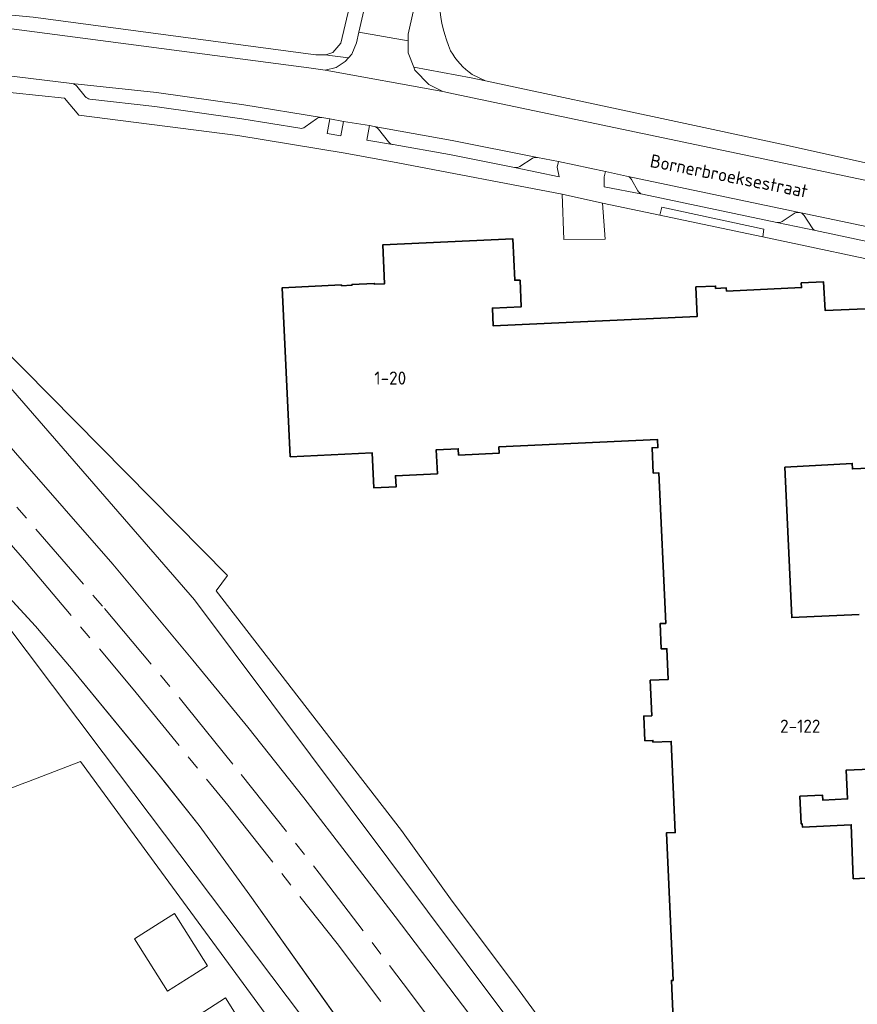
# Model space of a CAD drawing. Header units: metres. Extents: x 245598 to 248629, y 478632 to 481821.
# Tile 91 of 122: x 247617 to 247732, y 480119 to 480254. Entities that reach past the tile are written whole.
import ezdxf
from ezdxf.enums import TextEntityAlignment as Align

# ---------------------------------------------------------------- set-up
doc = ezdxf.new("R2010")
doc.units = ezdxf.units.M
doc.linetypes.add('AM-AS', pattern=[16, 10, -2, 2, -2])
for name, color, linetype, lineweight in [('B-XX-AM-AS_SPOOR-G', 10, 'AM-AS', 18), ('B-XX-GR-GRAS-GV', 60, 'Continuous', 13), ('B-XX-GR-GROENVOORZIENING-GV', 80, 'Continuous', 18), ('B-XX-GR-HOUTWAL-GV', 40, 'Continuous', 13), ('B-XX-GR-STRUIK-GV', 90, 'Continuous', 13), ('B-XX-IE-TERREINAFSCHEIDING_KUNSTMATIG_HEKWERK-G', 20, 'IE-TERREINAFSCHEIDING-KUNSTMATIG', 18), ('B-XX-KW-KUNSTWERK_GELUIDSWERING_SCHERM-G', 170, 'Continuous', 18), ('B-XX-OG-BEBOUWING-GV', 7, 'Continuous', 35), ('B-XX-OG-BEBOUWING-T18', 10, 'Continuous', 18), ('B-XX-OG-TERREIN_ERF-GV', 7, 'Continuous', 18), ('B-XX-OG-TOPOGRAFIE-T18', 10, 'Continuous', 18), ('B-XX-VH-ONVERHARD-GV', 252, 'Continuous', 18), ('B-XX-VH-VERHARDING_GESLOTEN-GV', 252, 'Continuous', 18), ('B-XX-VH-VERHARDING_HALFVERHARDING-GV', 252, 'Continuous', 18), ('B-XX-VH-VERHARDING_OPEN-GV', 252, 'Continuous', 18)]:
    doc.layers.add(name, color=color, linetype=linetype, lineweight=lineweight)
doc.styles.add('NLCS-ISO-M-T18', font='NLCS-ISO.ttf', dxfattribs={"height": 1.8})
doc.linetypes.add('IE-TERREINAFSCHEIDING-KUNSTMATIG', pattern='A,4,[82,NLCS.SHX,S=0.75,R=90,X=0,Y=0],4,-2', length=10)

msp = doc.modelspace()

# ---------------------------------------------------------------- linework, layer by layer
at = {"layer": 'B-XX-AM-AS_SPOOR-G'}
for points in [[(247414.756, 480371.851), (247430.225, 480358.851), (247453.757, 480338.814), (247478.871, 480317.238), (247488.263, 480309.064), (247507.874, 480291.662), (247524.484, 480276.457), (247538.41, 480263.334), (247547.823, 480254.15), (247555.473, 480246.541), (247568.904, 480232.825), (247576.854, 480224.534), (247585.562, 480215.219), (247601.464, 480197.824), (247617.188, 480179.851), (247632.156, 480162.09), (247645.156, 480146.107), (247660.22, 480127.093), (247669.706, 480114.509)], [(247422.068, 480370.823), (247429.642, 480364.192), (247466.519, 480332.857), (247499.1, 480304.603), (247509.794, 480295.058), (247519.731, 480285.997), (247531.555, 480275.059), (247544.39, 480262.974), (247559.39, 480248.179), (247568.828, 480238.621), (247576.877, 480230.256), (247592.933, 480213.203), (247608.315, 480196.197), (247628.186, 480173.189), (247639.601, 480159.562), (247647.026, 480150.322), (247657.736, 480136.765), (247670.329, 480120.254), (247673.983, 480115.355)]]:
    msp.add_lwpolyline(points, dxfattribs=at)
at = {"layer": 'B-XX-GR-GRAS-GV'}
for points in [[(247683.298, 480117.333), (247640.593, 480174.392), (247610.714, 480208.76)], [(247609.244, 480202.277), (247629.348, 480179.278), (247640.365, 480166.078), (247647.946, 480156.849), (247655.631, 480147.127), (247668.206, 480130.805), (247677.467, 480118.609)], [(247652.341, 480114.684), (247635.56, 480137.607), (247624.924, 480152.135), (247617.73, 480149.39), (247616.883, 480149.067), (247614.843, 480148.289), (247609.311, 480146.178), (247610.922, 480144.278), (247612.433, 480141.589), (247613.167, 480139.667), (247613.467, 480138.1), (247614.672, 480112.276)]]:
    msp.add_lwpolyline(points, dxfattribs=at)
for points in [[(247636.86, 480120.52), (247632.318, 480127.74), (247635.744, 480129.895), (247637.854, 480131.223), (247642.396, 480124.002), (247640.348, 480122.714)], [(247648.332, 480114.049), (247644.489, 480111.766), (247641.238, 480117.263), (247644.867, 480119.626)]]:
    msp.add_lwpolyline(points, close=True, dxfattribs=at)
at = {"layer": 'B-XX-GR-GROENVOORZIENING-GV'}
for points in [[(247674.332, 480256.104), (247671.658, 480259.669), (247671.378, 480258.411), (247669.978, 480252.222), (247669.974, 480251.3), (247669.967, 480249.678), (247670.767, 480247.689), (247678.667, 480246.211), (247680.619, 480245.796), (247678.808, 480246.693)], [(247665.31, 480239.533), (247664.653, 480239.659), (247664.305, 480237.623), (247667.829, 480237.062)], [(247667.293, 480237.412), (247665.907, 480239.17)], [(247687.028, 480235.12), (247685.333, 480234.033)], [(247690.69, 480234.69), (247687.759, 480235.26)], [(247684.599, 480233.893), (247690.762, 480232.609), (247690.466, 480233.944), (247690.69, 480234.69)], [(247700.038, 480232.708), (247697.119, 480233.334), (247696.951, 480232.614), (247696.942, 480231.21), (247702.208, 480230.212)], [(247701.579, 480230.687), (247700.696, 480232.227)], [(247723.069, 480227.543), (247721.447, 480226.468)], [(247723.832, 480227.687), (247723.822, 480227.689)], [(247725.56, 480225.585), (247724.456, 480227.26)], [(247720.689, 480226.323), (247726.023, 480225.192)]]:
    msp.add_lwpolyline(points, dxfattribs=at)
for points in [[(247675.824, 480249.951, -0.0878387), (247674.332, 480256.104)], [(247678.808, 480246.693, -0.1160181), (247675.824, 480249.951)], [(247665.907, 480239.17, 0.1782285), (247665.31, 480239.533)], [(247667.829, 480237.062, -0.1646381), (247667.293, 480237.412)], [(247687.759, 480235.26, 0.1915658), (247687.028, 480235.12)], [(247685.333, 480234.033, -0.1941943), (247684.599, 480233.893)], [(247700.696, 480232.227, 0.2126033), (247700.038, 480232.708)], [(247702.208, 480230.212, -0.204769), (247701.579, 480230.687)], [(247723.822, 480227.689, 0.1991824), (247723.069, 480227.543)], [(247724.456, 480227.26, 0.1969897), (247723.832, 480227.687)], [(247721.447, 480226.468, -0.1999698), (247720.689, 480226.323)], [(247726.023, 480225.192, -0.1966707), (247725.56, 480225.585)]]:
    msp.add_lwpolyline(points, format="xyb", dxfattribs=at)
for points in [[(247661.083, 480240.234), (247659.189, 480240.561), (247658.829, 480238.568), (247660.727, 480238.226)], [(247704.617, 480227.3), (247716.561, 480224.787), (247718.772, 480224.321), (247718.938, 480225.411), (247704.907, 480228.44)], [(247594.07, 480191.33), (247599.233, 480186.011), (247606.925, 480181.31), (247628.033, 480153.321), (247655.464, 480116.949), (247661.293, 480109.22), (247664.587, 480110.678), (247648.186, 480133.724), (247641.24, 480143.321), (247636.503, 480149.276), (247635.316, 480150.768), (247635.015, 480151.133), (247623.659, 480164.927), (247618.713, 480170.74), (247604.638, 480186.022), (247598.058, 480193.167)], [(247599.233, 480186.011), (247601.211, 480148.733), (247601.211, 480148.722), (247602.211, 480148.733), (247603.722, 480148.5), (247605.522, 480148.033), (247607.822, 480147), (247609.311, 480146.178), (247614.843, 480148.289), (247616.883, 480149.067), (247617.73, 480149.39), (247624.924, 480152.135), (247635.56, 480137.607), (247652.341, 480114.684), (247657.292, 480107.921), (247657.302, 480107.907), (247657.464, 480107.526), (247661.293, 480109.22), (247655.464, 480116.949), (247628.033, 480153.321), (247606.925, 480181.31)]]:
    msp.add_lwpolyline(points, close=True, dxfattribs=at)
at = {"layer": 'B-XX-GR-HOUTWAL-GV'}
for points in [[(247674.332, 480256.104, 0.0878387), (247675.824, 480249.951)], [(247675.824, 480249.951, 0.1160181), (247678.808, 480246.693)]]:
    msp.add_lwpolyline(points, format="xyb", dxfattribs=at)
msp.add_lwpolyline([(247678.808, 480246.693), (247680.619, 480245.796), (247705.511, 480240.5), (247722, 480236.933), (247750.852, 480230.524)], dxfattribs=at)
at = {"layer": 'B-XX-GR-STRUIK-GV'}
for points in [[(247690.195, 480113.802), (247684.889, 480121.106), (247676.058, 480132.927), (247669.049, 480142.645), (247643.555, 480175.6), (247645.145, 480177.716), (247613.604, 480209.633)], [(247610.714, 480208.76), (247640.593, 480174.392), (247683.298, 480117.333)]]:
    msp.add_lwpolyline(points, dxfattribs=at)
at = {"layer": 'B-XX-IE-TERREINAFSCHEIDING_KUNSTMATIG_HEKWERK-G'}
msp.add_lwpolyline([(247718.182, 480061.986), (247715.589, 480066.46), (247720.306, 480069.548), (247713.978, 480079.221), (247709.78, 480085.391), (247694.742, 480107.382), (247690.195, 480113.802), (247684.889, 480121.106), (247676.058, 480132.927), (247669.049, 480142.645), (247643.555, 480175.6), (247645.145, 480177.716), (247613.604, 480209.633), (247577.317, 480246.647), (247565.668, 480247.381), (247564.947, 480247.719), (247564.765, 480248.742)], dxfattribs=at)
at = {"layer": 'B-XX-KW-KUNSTWERK_GELUIDSWERING_SCHERM-G'}
for points in [[(247548.475, 480246.833), (247586.411, 480205.813), (247618.713, 480170.74), (247623.659, 480164.927), (247635.316, 480150.768), (247641.24, 480143.321), (247648.186, 480133.724), (247697.523, 480064.399), (247702.203, 480057.637)], [(247570.093, 480244.217), (247588.379, 480225.18), (247599.551, 480212.984), (247609.244, 480202.277), (247629.348, 480179.278), (247640.365, 480166.078), (247647.946, 480156.849), (247655.631, 480147.127), (247668.206, 480130.805), (247677.467, 480118.609), (247683.698, 480110.279), (247693.331, 480096.794)]]:
    msp.add_lwpolyline(points, dxfattribs=at)
at = {"layer": 'B-XX-OG-BEBOUWING-GV'}
for points in [[(247732.842, 480214.428), (247727.357, 480214.18), (247727.147, 480218.144), (247724.062, 480218.003), (247724.102, 480217.35), (247713.782, 480216.867), (247713.752, 480217.306), (247712.287, 480217.241), (247712.279, 480217.568), (247709.563, 480217.438), (247709.756, 480213.393), (247681.676, 480212.096), (247681.57, 480214.533), (247685.548, 480214.709), (247685.386, 480218.366), (247684.638, 480218.358), (247684.369, 480224.072), (247666.489, 480223.232), (247666.74, 480217.888), (247665.321, 480217.822), (247665.317, 480217.922), (247662.25, 480217.778), (247662.255, 480217.678), (247660.816, 480217.61), (247660.811, 480217.715), (247652.66, 480217.332), (247653.753, 480194.068), (247665.051, 480194.598), (247665.277, 480189.774), (247668.314, 480189.916), (247668.241, 480191.465), (247674.015, 480191.736), (247673.86, 480195.032), (247676.877, 480195.174), (247676.917, 480194.305), (247682.511, 480194.568), (247682.47, 480195.437), (247704.286, 480196.461), (247704.336, 480195.343), (247703.547, 480195.308), (247703.703, 480191.821), (247704.493, 480191.857), (247705.422, 480171.138), (247704.643, 480171.103), (247704.799, 480167.616), (247705.589, 480167.652), (247705.778, 480163.426), (247703.281, 480163.314), (247703.5, 480158.429), (247702.401, 480158.379), (247702.553, 480154.993), (247703.652, 480155.042), (247703.663, 480154.792), (247706.171, 480154.905), (247706.734, 480142.348), (247705.515, 480142.293), (247706.426, 480122.003), (247706.196, 480121.993), (247706.437, 480116.618)], [(247732.012, 480172.343), (247722.751, 480171.941), (247721.812, 480192.63), (247731.077, 480193.16), (247731.109, 480192.4), (247734.576, 480192.549)], [(247736.38, 480136.247), (247731.216, 480136.003), (247730.939, 480143.428), (247724.216, 480143.109), (247724.195, 480143.549), (247724.065, 480143.543), (247723.886, 480147.338), (247727.002, 480147.486), (247727.033, 480146.827), (247730.43, 480146.988), (247730.243, 480150.923), (247735.697, 480151.181)]]:
    msp.add_lwpolyline(points, dxfattribs=at)
at = {"layer": 'B-XX-OG-TERREIN_ERF-GV'}
for points in [[(247618.411, 480254.578), (247657.3, 480249.411), (247658.622, 480249.378), (247658.658, 480249.391), (247659.6, 480249.722), (247660.722, 480250.989), (247666.122, 480273.911)], [(247565.649, 480248.745), (247565.732, 480248.046), (247565.812, 480247.372), (247565.815, 480247.347), (247573.502, 480246.879), (247573.597, 480246.873), (247577.317, 480246.647), (247578.27, 480245.675), (247611.529, 480211.749), (247613.604, 480209.633), (247645.145, 480177.716), (247643.555, 480175.6), (247669.049, 480142.645), (247676.058, 480132.927), (247684.889, 480121.106), (247690.195, 480113.802), (247694.742, 480107.382), (247709.78, 480085.391), (247713.978, 480079.221), (247717.271, 480074.187), (247720.306, 480069.548), (247724.47, 480063.736), (247737.318, 480069.632)], [(247738.616, 480220.137), (247718.772, 480224.321), (247716.561, 480224.787), (247704.617, 480227.3), (247696.74, 480228.957), (247697.101, 480224.028), (247691.415, 480223.983), (247691.181, 480230.226), (247668.55, 480234.527), (247661.34, 480235.847), (247646.561, 480238.285), (247624.695, 480241.082), (247622.72, 480243.425), (247605.022, 480245.25), (247604.23, 480238.801), (247603.181, 480238.93), (247596.745, 480239.72), (247595.443, 480239.88), (247596.201, 480246.054), (247565.649, 480248.745)], [(247706.437, 480116.618), (247706.196, 480121.993), (247706.426, 480122.003), (247705.515, 480142.293), (247706.734, 480142.348), (247706.171, 480154.905), (247703.663, 480154.792), (247703.652, 480155.042), (247702.553, 480154.993), (247702.401, 480158.379), (247703.5, 480158.429), (247703.281, 480163.314), (247705.778, 480163.426), (247705.589, 480167.652), (247704.799, 480167.616), (247704.643, 480171.103), (247705.422, 480171.138), (247704.493, 480191.857), (247703.703, 480191.821), (247703.547, 480195.308), (247704.336, 480195.343), (247704.286, 480196.461), (247682.47, 480195.437), (247682.511, 480194.568), (247676.917, 480194.305), (247676.877, 480195.174), (247673.86, 480195.032), (247674.015, 480191.736), (247668.241, 480191.465), (247668.314, 480189.916), (247665.277, 480189.774), (247665.051, 480194.598), (247653.753, 480194.068), (247652.66, 480217.332), (247660.811, 480217.715), (247660.816, 480217.61), (247662.255, 480217.678), (247662.25, 480217.778), (247665.317, 480217.922), (247665.321, 480217.822), (247666.74, 480217.888), (247666.489, 480223.232), (247684.369, 480224.072), (247684.638, 480218.358), (247685.386, 480218.366), (247685.548, 480214.709), (247681.57, 480214.533), (247681.676, 480212.096), (247709.756, 480213.393), (247709.563, 480217.438), (247712.279, 480217.568), (247712.287, 480217.241), (247713.752, 480217.306), (247713.782, 480216.867), (247724.102, 480217.35), (247724.062, 480218.003), (247727.147, 480218.144), (247727.357, 480214.18), (247732.842, 480214.428)], [(247734.576, 480192.549), (247731.109, 480192.4), (247731.077, 480193.16), (247721.812, 480192.63), (247722.751, 480171.941), (247732.012, 480172.343)], [(247735.697, 480151.181), (247730.243, 480150.923), (247730.43, 480146.988), (247727.033, 480146.827), (247727.002, 480147.486), (247723.886, 480147.338), (247724.065, 480143.543), (247724.195, 480143.549), (247724.216, 480143.109), (247730.939, 480143.428), (247731.216, 480136.003), (247736.38, 480136.247)]]:
    msp.add_lwpolyline(points, dxfattribs=at)
at = {"layer": 'B-XX-VH-ONVERHARD-GV'}
for points in [[(247636.86, 480120.52), (247640.348, 480122.714), (247642.396, 480124.002), (247637.854, 480131.223), (247635.744, 480129.895), (247632.318, 480127.74)], [(247648.332, 480114.049), (247644.867, 480119.626), (247641.238, 480117.263), (247644.489, 480111.766)]]:
    msp.add_lwpolyline(points, close=True, dxfattribs=at)
at = {"layer": 'B-XX-VH-VERHARDING_GESLOTEN-GV'}
msp.add_lwpolyline([(247669.3, 480278.956), (247663.213, 480252.525), (247669.974, 480251.3), (247669.978, 480252.222), (247671.378, 480258.411)], dxfattribs=at)
at = {"layer": 'B-XX-VH-VERHARDING_HALFVERHARDING-GV'}
for points in [[(247677.467, 480118.609), (247668.206, 480130.805), (247655.631, 480147.127), (247647.946, 480156.849), (247640.365, 480166.078), (247629.348, 480179.278), (247609.244, 480202.277)], [(247604.638, 480186.022), (247618.713, 480170.74), (247623.659, 480164.927), (247635.015, 480151.133), (247635.316, 480150.768), (247636.503, 480149.276), (247641.24, 480143.321), (247648.186, 480133.724), (247664.587, 480110.678)]]:
    msp.add_lwpolyline(points, dxfattribs=at)
at = {"layer": 'B-XX-VH-VERHARDING_OPEN-GV'}
for points in [[(247666.122, 480273.911), (247660.722, 480250.989), (247659.6, 480249.722), (247658.658, 480249.391), (247658.622, 480249.378), (247659.19, 480249.301), (247661.76, 480248.954), (247662.222, 480249.478), (247662.867, 480251.022), (247663.213, 480252.525), (247669.3, 480278.956)], [(247569.446, 480257.388), (247568.897, 480250.28), (247584.911, 480249.211), (247612.389, 480246.8), (247623.735, 480245.431), (247635.38, 480244.201), (247647.397, 480242.496), (247658.077, 480240.777), (247658.109, 480240.772), (247659.189, 480240.561), (247661.083, 480240.234), (247664.653, 480239.659), (247665.31, 480239.533), (247676.05, 480237.578), (247687.759, 480235.26), (247690.69, 480234.69), (247697.119, 480233.334), (247700.038, 480232.708), (247723.822, 480227.689), (247723.832, 480227.687), (247738.913, 480224.516)], [(247740.234, 480230.557), (247676.233, 480244.033), (247674.778, 480244.333), (247658.578, 480247.267), (247656.333, 480247.578), (247615.778, 480252.911), (247574.89, 480256.85)], [(247623.735, 480245.431), (247612.389, 480246.8), (247584.911, 480249.211), (247568.897, 480250.28), (247566.1, 480250.467), (247557.732, 480251.185)], [(247750.852, 480230.524), (247722, 480236.933), (247705.511, 480240.5), (247680.619, 480245.796), (247678.667, 480246.211), (247670.767, 480247.689), (247670.922, 480247.289), (247672.811, 480245.311), (247674.778, 480244.333), (247676.233, 480244.033), (247740.234, 480230.557)], [(247605.022, 480245.25), (247622.72, 480243.425), (247624.695, 480241.082), (247646.561, 480238.285), (247661.34, 480235.847), (247668.55, 480234.527), (247691.181, 480230.226), (247696.74, 480228.957), (247704.617, 480227.3), (247704.907, 480228.44), (247718.938, 480225.411), (247718.772, 480224.321), (247738.616, 480220.137)], [(247658.077, 480240.777), (247647.397, 480242.496), (247635.38, 480244.201), (247623.735, 480245.431)], [(247625.56, 480243.661), (247624.385, 480245.077)], [(247624.385, 480245.077), (247625.56, 480243.661)], [(247655.064, 480239.278), (247647.104, 480240.558), (247635.128, 480242.257), (247626.213, 480243.307)], [(247626.213, 480243.307), (247635.128, 480242.257), (247647.104, 480240.558), (247655.064, 480239.278)], [(247657.356, 480240.592), (247655.814, 480239.46)], [(247655.814, 480239.46), (247657.356, 480240.592)], [(247735.947, 480223.122), (247726.023, 480225.192), (247720.689, 480226.323), (247702.208, 480230.212), (247696.942, 480231.21), (247696.951, 480232.614), (247697.119, 480233.334), (247690.69, 480234.69), (247690.466, 480233.944), (247690.762, 480232.609), (247684.599, 480233.893), (247675.687, 480235.652), (247667.902, 480237.046), (247667.829, 480237.062), (247664.305, 480237.623), (247664.653, 480239.659), (247661.083, 480240.234), (247660.727, 480238.226), (247658.829, 480238.568), (247659.189, 480240.561), (247658.109, 480240.772), (247658.077, 480240.777)], [(247687.759, 480235.26), (247676.05, 480237.578), (247665.31, 480239.533)], [(247665.907, 480239.17), (247667.293, 480237.412)], [(247667.829, 480237.062), (247667.902, 480237.046), (247675.687, 480235.652), (247684.599, 480233.893)], [(247685.333, 480234.033), (247687.028, 480235.12)], [(247723.822, 480227.689), (247700.038, 480232.708)], [(247700.696, 480232.227), (247701.579, 480230.687)], [(247702.208, 480230.212), (247720.689, 480226.323)], [(247721.447, 480226.468), (247723.069, 480227.543)], [(247738.913, 480224.516), (247723.832, 480227.687)], [(247724.456, 480227.26), (247725.56, 480225.585)], [(247726.023, 480225.192), (247735.947, 480223.122)]]:
    msp.add_lwpolyline(points, dxfattribs=at)
for points in [[(247547.552, 480261.19), (247549.436, 480259.339), (247558.89, 480258.43), (247569.446, 480257.388), (247574.89, 480256.85), (247615.778, 480252.911), (247656.333, 480247.578), (247658.578, 480247.267), (247660.078, 480247.667), (247661.322, 480248.456), (247661.76, 480248.954), (247659.19, 480249.301), (247658.622, 480249.378), (247657.3, 480249.411), (247618.411, 480254.578), (247577.067, 480258.533), (247575.18, 480258.55), (247565.25, 480259.56), (247560.416, 480259.995), (247555.008, 480260.536), (247550.98, 480260.889)], [(247661.76, 480248.954), (247661.322, 480248.456), (247660.078, 480247.667), (247658.578, 480247.267), (247674.778, 480244.333), (247672.811, 480245.311), (247670.922, 480247.289), (247670.767, 480247.689), (247669.967, 480249.678), (247669.974, 480251.3), (247663.213, 480252.525), (247662.867, 480251.022), (247662.222, 480249.478)], [(247691.181, 480230.226), (247691.415, 480223.983), (247697.101, 480224.028), (247696.74, 480228.957)]]:
    msp.add_lwpolyline(points, close=True, dxfattribs=at)
for points in [[(247624.385, 480245.077, 0.1899941), (247623.735, 480245.431)], [(247623.735, 480245.431, -0.1899941), (247624.385, 480245.077)], [(247626.213, 480243.307, -0.1932064), (247625.56, 480243.661)], [(247625.56, 480243.661, 0.1932064), (247626.213, 480243.307)], [(247658.077, 480240.777, 0.1925656), (247657.356, 480240.592)], [(247657.356, 480240.592, -0.1925656), (247658.077, 480240.777)], [(247655.814, 480239.46, -0.2004897), (247655.064, 480239.278)], [(247655.064, 480239.278, 0.2004897), (247655.814, 480239.46)], [(247665.31, 480239.533, -0.1782285), (247665.907, 480239.17)], [(247667.293, 480237.412, 0.1646381), (247667.829, 480237.062)], [(247687.028, 480235.12, -0.1915658), (247687.759, 480235.26)], [(247684.599, 480233.893, 0.1941943), (247685.333, 480234.033)], [(247700.038, 480232.708, -0.2126033), (247700.696, 480232.227)], [(247701.579, 480230.687, 0.204769), (247702.208, 480230.212)], [(247723.069, 480227.543, -0.1991824), (247723.822, 480227.689)], [(247723.832, 480227.687, -0.1969897), (247724.456, 480227.26)], [(247720.689, 480226.323, 0.1999698), (247721.447, 480226.468)], [(247725.56, 480225.585, 0.1966707), (247726.023, 480225.192)]]:
    msp.add_lwpolyline(points, format="xyb", dxfattribs=at)

# ---------------------------------------------------------------- texts
at = {"layer": 'B-XX-OG-BEBOUWING-T18', "style": 'NLCS-ISO-M-T18'}
for s, p in [('1-20', (247667.523, 480204.903)), ('2-122', (247723.926, 480156.991))]:
    msp.add_text(s, height=1.8, dxfattribs=at).set_placement(p, align=Align.MIDDLE_CENTER)
at = {"layer": 'B-XX-OG-TOPOGRAFIE-T18', "style": 'NLCS-ISO-M-T18'}
msp.add_text('Bornerbroeksestraat', height=1.8, rotation=348.8, dxfattribs=at).set_placement((247714.132, 480232.721), align=Align.MIDDLE_CENTER)

doc.saveas('drawing.dxf')
